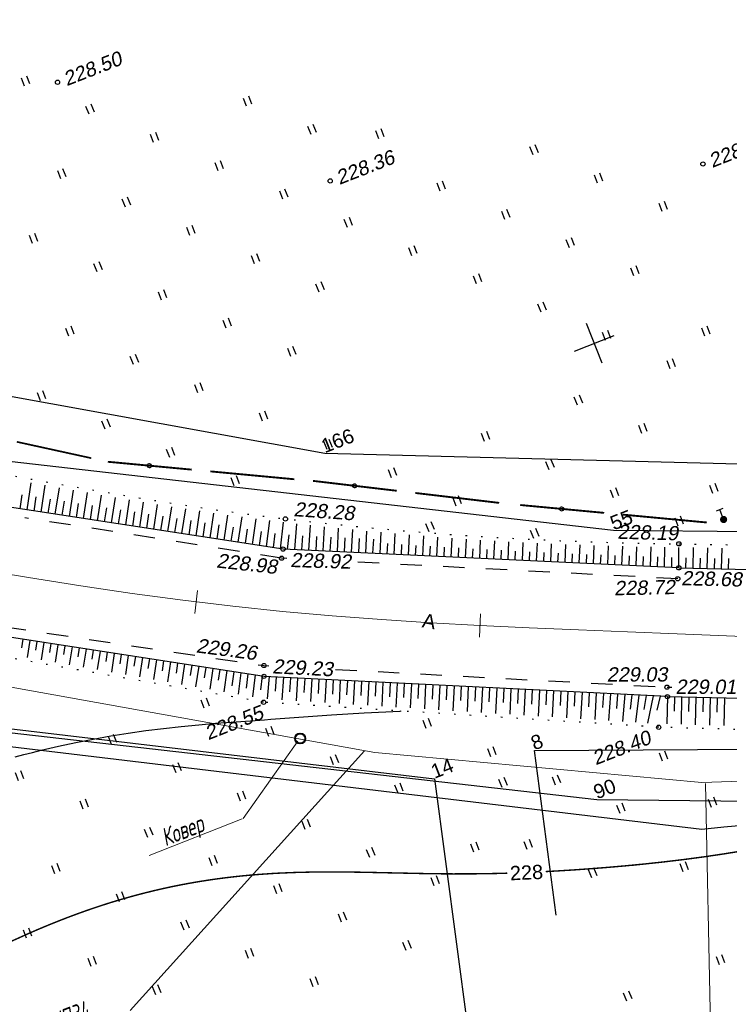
# Model space of a CAD drawing. Header units: millimetres. Extents: x -10 to 1169, y 1 to 1686.
# Tile 166 of 224: x 520 to 570, y 1087 to 1156. Entities that reach past the tile are written whole.
import ezdxf
from ezdxf.enums import TextEntityAlignment as Align
from ezdxf.lldxf.tags import DXFTag

# ---------------------------------------------------------------- set-up
doc = ezdxf.new("R2010")
doc.units = ezdxf.units.MM
for name, pattern in [('ADOT1', [1, 0, -1]), ('AHIDDEN2', [3, 1.5, -1.5]), ('CONTI', [0]), ('PHANTOM2', [1.25, 0.625, -0.125, 0.125, -0.125, 0.125, -0.125])]:
    doc.linetypes.add(name, pattern=pattern)
for name, color, linetype in [('CONTURS', 7, 'Continuous'), ('COORDS', 7, 'Continuous'), ('GPR_PICK', 7, 'Continuous'), ('IDIGIT', 32, 'Continuous'), ('IZOLINES', 32, 'Continuous'), ('PDIGIT', 170, 'Continuous'), ('PICKETS', 7, 'Continuous'), ('ОБЪЕКТЫ_АВТОДОРОГ', 7, 'Continuous'), ('УЧАСТКИ', 7, 'Continuous')]:
    doc.layers.add(name, color=color, linetype=linetype)
doc.layers.add('СВЯЗЬ', color=170, linetype='Связь', lineweight=30)
doc.styles.add('GPR', font='isocpeui.ttf', dxfattribs={"width": 0.8})
doc.styles.get("Standard").update_dxf_attribs({"font": 'arial.ttf'})
tags = doc.linetypes.add('газ', pattern='A,42.7,-5.08,["Г",Standard,S=2.54,R=0,X=-2.54,Y=-1.27],-3.81', length=51.59).pattern_tags.tags
tags[6] = DXFTag(74, 10)
doc.linetypes.add('Связь', pattern='A,12.5,[130,ltypeshp.shx,S=1,R=-30,X=0,Y=0.9],1,[130,ltypeshp.shx,S=1,R=-30,X=0,Y=0.9],1,[130,ltypeshp.shx,S=1,R=-30,X=0,Y=0.9],4.5', length=19)

# ---------------------------------------------------------------- blocks, each defined once
blk = doc.blocks.new('401')
at = {"layer": 'CONTURS'}
for p, q in [((0, 0), (0, 1.2)), ((0.8, 0), (0.8, 1.2))]:
    blk.add_line(p, q, dxfattribs=at)
blk = doc.blocks.new('133')
at = {"layer": 'CONTURS', "color": 7, "linetype": 'Continuous', "const_width": 0.2}
for points in [[(-11, 0), (-2, 0)], [(0, 0), (9, 0)]]:
    blk.add_lwpolyline(points, dxfattribs=at)
at = {"layer": 'CONTURS', "color": 7, "linetype": 'Continuous', "const_width": 0.5}
blk.add_lwpolyline([(-6.79, 0, 1), (-6.29, 0, 1)], format="xyb", close=True, dxfattribs=at)
blk = doc.blocks.new('119_2')
at = {"layer": 'CONTURS'}
for p, q in [((-0.5, 1.5), (0.5, 1.5)), ((0, 0), (0, 1.5))]:
    blk.add_line(p, q, dxfattribs=at)
at = {"layer": 'CONTURS', "const_width": 0.5}
blk.add_lwpolyline([(-0.25, 0, 1), (0.25, 0, 1)], format="xyb", close=True, dxfattribs=at)
blk = doc.blocks.new('пкк')
at = {"layer": 'ОБЪЕКТЫ_АВТОДОРОГ', "lineweight": 15, "ltscale": 200}
blk.add_line((-0.011, -0.822), (-0.008, 0.805), dxfattribs=at)

msp = doc.modelspace()

# ---------------------------------------------------------------- linework, layer by layer
at = {"linetype": 'Continuous', "lineweight": 40}
msp.add_circle((540.07116, 1105.249), 0.36213, dxfattribs=at)
at = {"layer": 'CONTURS', "lineweight": -2}
for p, q in [((520.89908, 1121.29761), (521.19223, 1123.20773)), ((521.88759, 1121.14649), (522.17645, 1123.03227)), ((522.87611, 1120.99538), (523.16102, 1122.85726)), ((520.40482, 1121.37316), (520.5568, 1122.36155)), ((521.39333, 1121.22205), (521.54489, 1122.2105)), ((522.38185, 1121.07094), (522.53319, 1122.05942)), ((523.86463, 1120.84426), (524.14602, 1122.6841)), ((524.85314, 1120.69315), (525.13109, 1122.51092)), ((525.84166, 1120.54203), (526.11676, 1122.3414)), ((526.83017, 1120.39092), (527.1025, 1122.17231)), ((523.37037, 1120.91982), (523.52159, 1121.90832)), ((524.35888, 1120.76871), (524.51005, 1121.75721)), ((525.3474, 1120.61759), (525.49854, 1121.6061)), ((526.33592, 1120.46648), (526.48704, 1121.45499)), ((527.81869, 1120.2398), (528.08875, 1122.00656)), ((528.80721, 1120.08869), (529.07538, 1121.84329)), ((529.79572, 1119.93757), (530.06226, 1121.68193)), ((530.78424, 1119.78646), (531.04995, 1121.52623)), ((531.77275, 1119.63534), (532.03752, 1121.37054)), ((527.32443, 1120.31536), (527.47554, 1121.30388)), ((528.31295, 1120.16425), (528.46404, 1121.15277)), ((529.30146, 1120.01313), (529.45253, 1121.00166)), ((530.28998, 1119.86202), (530.44099, 1120.85055)), ((531.2785, 1119.7109), (531.4294, 1120.69945)), ((532.76127, 1119.48423), (533.02616, 1121.22352)), ((533.74979, 1119.33311), (534.01441, 1121.07722)), ((534.7383, 1119.182), (535.0027, 1120.93775)), ((535.72682, 1119.03088), (535.98966, 1120.80285)), ((536.71534, 1118.87977), (536.97321, 1120.67199)), ((532.26701, 1119.55979), (532.41771, 1120.54837)), ((533.25553, 1119.40867), (533.40581, 1120.39731)), ((534.24405, 1119.25756), (534.3935, 1120.24633)), ((535.23256, 1119.10644), (535.38038, 1120.09546)), ((537.70385, 1118.72866), (537.95013, 1120.55125)), ((538.69237, 1118.57754), (538.91113, 1120.43249)), ((539.69015, 1118.51103), (539.8416, 1120.32802)), ((540.68903, 1118.46365), (540.80489, 1120.22116)), ((541.68791, 1118.41627), (541.7845, 1120.11259)), ((542.68678, 1118.36889), (542.77282, 1120.01336)), ((536.22108, 1118.95533), (536.36564, 1119.94482)), ((537.20959, 1118.80421), (537.34772, 1119.79463)), ((538.19811, 1118.6531), (538.32356, 1119.6452)), ((539.19126, 1118.54429), (539.29157, 1119.53924)), ((540.18959, 1118.48734), (540.26417, 1119.48456)), ((541.18847, 1118.43996), (541.24986, 1119.43807)), ((542.18735, 1118.39258), (542.24193, 1119.39109)), ((543.18622, 1118.3452), (543.23731, 1119.34389)), ((543.68566, 1118.32151), (543.76518, 1119.9137)), ((544.1851, 1118.29782), (544.23438, 1119.2966)), ((544.68454, 1118.27413), (544.75968, 1119.81632)), ((545.68342, 1118.22675), (545.75556, 1119.72685)), ((546.68229, 1118.17937), (546.75194, 1119.63734)), ((547.68117, 1118.13199), (547.74881, 1119.55276)), ((548.68005, 1118.08461), (548.74606, 1119.47373)), ((549.67892, 1118.03723), (549.74337, 1119.3947)), ((550.6778, 1117.98985), (550.74107, 1119.32306)), ((551.67668, 1117.94247), (551.73893, 1119.25453)), ((545.18398, 1118.25044), (545.23233, 1119.24927)), ((546.18285, 1118.20306), (546.2183, 1118.94258)), ((547.18173, 1118.15568), (547.21605, 1118.87536)), ((548.18061, 1118.1083), (548.21402, 1118.81077)), ((549.17948, 1118.06092), (549.2121, 1118.74756)), ((550.17836, 1118.01354), (550.21029, 1118.68621)), ((551.17724, 1117.96616), (551.20862, 1118.62748)), ((552.17612, 1117.91878), (552.20699, 1118.56952)), ((552.67555, 1117.89509), (552.73679, 1119.18599)), ((553.67443, 1117.84771), (553.73512, 1119.12729)), ((554.67331, 1117.80033), (554.73348, 1119.06925)), ((555.67218, 1117.75295), (555.73191, 1119.01297)), ((556.67106, 1117.70557), (556.73074, 1118.9654)), ((557.66994, 1117.65818), (557.72953, 1118.91783)), ((558.66882, 1117.6108), (558.72844, 1118.87443)), ((559.66769, 1117.56342), (559.72749, 1118.83733)), ((560.66657, 1117.51604), (560.72622, 1118.80024)), ((561.66545, 1117.46866), (561.72462, 1118.76967)), ((562.66432, 1117.42128), (562.72193, 1118.74307)), ((563.6632, 1117.3739), (563.71668, 1118.71653)), ((564.66208, 1117.32652), (564.70663, 1118.69874)), ((565.66095, 1117.27914), (565.68627, 1118.68282)), ((566.65983, 1117.23176), (566.66577, 1118.66695)), ((567.65955, 1117.20787), (567.69399, 1118.64928)), ((568.65926, 1117.18398), (568.69386, 1118.63212)), ((569.65897, 1117.16008), (569.69373, 1118.61496)), ((553.17499, 1117.8714), (553.20547, 1118.51402)), ((554.17387, 1117.82402), (554.20408, 1118.46114)), ((555.17275, 1117.77664), (555.20272, 1118.40887)), ((556.17162, 1117.72926), (556.20148, 1118.35922)), ((557.1705, 1117.68187), (557.20032, 1118.31175)), ((558.16938, 1117.63449), (558.19918, 1118.26531)), ((559.16825, 1117.58711), (559.19811, 1118.2215)), ((560.16713, 1117.53973), (560.19699, 1118.17926)), ((561.16601, 1117.49235), (561.19571, 1118.13866)), ((562.16488, 1117.44497), (562.19408, 1118.10067)), ((563.16376, 1117.39759), (563.19153, 1118.0637)), ((564.16264, 1117.35021), (564.18714, 1118.02893)), ((565.16152, 1117.30283), (565.17898, 1117.99681)), ((566.16039, 1117.25545), (566.16821, 1117.96517)), ((567.15969, 1117.21982), (567.17687, 1117.93884)), ((568.1594, 1117.19592), (568.17666, 1117.91831)), ((569.15912, 1117.17203), (569.17646, 1117.89778)), ((570.15883, 1117.14814), (570.17625, 1117.87726)), ((520.59195, 1112.21599), (520.50047, 1111.62137)), ((521.08615, 1112.14005), (520.90174, 1110.9409)), ((521.58035, 1112.06412), (521.48741, 1111.45959)), ((522.07455, 1111.98819), (521.88718, 1110.76921)), ((522.56875, 1111.91225), (522.47432, 1111.29781)), ((523.06295, 1111.83632), (522.87258, 1110.59753)), ((523.55715, 1111.76038), (523.46121, 1111.13604)), ((524.05135, 1111.68445), (523.85796, 1110.42585)), ((524.54555, 1111.60852), (524.4481, 1110.97427)), ((525.03976, 1111.53258), (524.84333, 1110.25418)), ((525.53396, 1111.45665), (525.43499, 1110.81249)), ((526.02816, 1111.38071), (525.82871, 1110.0825)), ((526.52236, 1111.30478), (526.42188, 1110.65072)), ((527.01656, 1111.22885), (526.81409, 1109.91082)), ((527.51076, 1111.15291), (527.40878, 1110.48895)), ((528.00496, 1111.07698), (527.7995, 1109.73913)), ((528.49916, 1111.00105), (528.39569, 1110.32717)), ((528.99336, 1110.92511), (528.78496, 1109.56744)), ((529.48756, 1110.84918), (529.38265, 1110.16538)), ((529.98176, 1110.77324), (529.77052, 1109.39573)), ((530.47596, 1110.69731), (530.36968, 1110.00358)), ((530.97016, 1110.62138), (530.75629, 1109.22398)), ((531.46436, 1110.54544), (531.35687, 1109.84176)), ((531.95856, 1110.46951), (531.74247, 1109.05216)), ((532.45276, 1110.39357), (532.34436, 1109.67988)), ((532.94696, 1110.31764), (532.72947, 1108.8802)), ((533.44116, 1110.24171), (533.33248, 1109.51789)), ((533.93536, 1110.16577), (533.71812, 1108.70793)), ((534.42956, 1110.08984), (534.32183, 1109.35567)), ((534.92376, 1110.01391), (534.71007, 1108.53508)), ((535.41796, 1109.93797), (535.27931, 1108.94763)), ((535.91216, 1109.86204), (535.70865, 1108.36103)), ((536.40636, 1109.7861), (536.28066, 1108.79404)), ((536.90057, 1109.71017), (536.72058, 1108.18452)), ((537.39723, 1109.65252), (537.29717, 1108.65754)), ((537.8939, 1109.59487), (537.76294, 1108.02872)), ((538.39326, 1109.56973), (538.31829, 1108.57255)), ((538.89263, 1109.5446), (538.78698, 1107.96388)), ((539.392, 1109.51946), (539.32946, 1108.52142)), ((539.89137, 1109.49433), (539.79805, 1107.8998)), ((540.39073, 1109.4692), (540.33437, 1108.47079)), ((540.8901, 1109.44406), (540.80264, 1107.83613)), ((541.38947, 1109.41893), (541.33618, 1108.42035)), ((541.88884, 1109.3938), (541.80397, 1107.77266)), ((542.38821, 1109.36866), (542.33644, 1108.37)), ((542.88757, 1109.34353), (542.80368, 1107.7093)), ((543.38694, 1109.3184), (543.33593, 1108.3197)), ((543.88631, 1109.29326), (543.80258, 1107.646)), ((544.38568, 1109.26813), (544.33504, 1108.26941)), ((544.88505, 1109.24299), (544.80107, 1107.58272)), ((545.38441, 1109.21786), (545.33396, 1108.21913)), ((545.88378, 1109.19273), (545.79936, 1107.51945)), ((546.38315, 1109.16759), (546.33279, 1108.16886)), ((546.88252, 1109.14246), (546.79754, 1107.4562)), ((547.38189, 1109.11733), (547.33157, 1108.11859)), ((547.88125, 1109.09219), (547.79567, 1107.39294)), ((548.38062, 1109.06706), (548.33033, 1108.06832)), ((548.87999, 1109.04193), (548.79378, 1107.32969)), ((549.37936, 1109.01679), (549.32907, 1108.01806)), ((549.87872, 1108.99166), (549.79187, 1107.26643)), ((550.37809, 1108.96652), (550.32781, 1107.96779)), ((550.87746, 1108.94139), (550.78995, 1107.20318)), ((551.37683, 1108.91626), (551.32654, 1107.91752)), ((551.8762, 1108.89112), (551.78802, 1107.13993)), ((552.37556, 1108.86599), (552.32527, 1107.86726)), ((552.87493, 1108.84086), (552.78607, 1107.07668)), ((553.3743, 1108.81572), (553.32397, 1107.81699)), ((553.87367, 1108.79059), (553.78408, 1107.01343)), ((554.37304, 1108.76546), (554.32265, 1107.76673)), ((554.8724, 1108.74032), (554.78202, 1106.95019)), ((555.37177, 1108.71519), (555.32126, 1107.71646)), ((555.87114, 1108.69005), (555.77981, 1106.88695)), ((556.37051, 1108.66492), (556.31976, 1107.66621)), ((556.86988, 1108.63979), (556.77732, 1106.82374)), ((557.36924, 1108.61465), (557.31803, 1107.61597)), ((557.86861, 1108.58952), (557.77424, 1106.76056)), ((558.36798, 1108.56439), (558.31583, 1107.56575)), ((558.86735, 1108.53925), (558.77002, 1106.69746)), ((559.36672, 1108.51412), (559.3127, 1107.51558)), ((559.86608, 1108.48899), (559.76348, 1106.63451)), ((560.36545, 1108.46385), (560.30774, 1107.46552)), ((560.86482, 1108.43872), (560.7523, 1106.57185)), ((561.36419, 1108.41359), (561.29913, 1107.4157)), ((561.86355, 1108.38845), (561.73186, 1106.50976)), ((562.36292, 1108.36332), (562.28326, 1107.3665)), ((562.86229, 1108.33818), (562.69286, 1106.44878)), ((563.36166, 1108.31305), (563.25305, 1107.31897)), ((563.86103, 1108.28792), (563.61666, 1106.3898)), ((564.36039, 1108.26278), (564.1948, 1107.27659)), ((564.85976, 1108.23765), (564.46576, 1106.33403)), ((565.35913, 1108.21252), (565.12018, 1107.24148)), ((565.8585, 1108.18738), (565.81552, 1106.27193)), ((566.35837, 1108.17617), (566.33594, 1107.17642)), ((566.85825, 1108.16495), (566.81519, 1106.2458)), ((567.35812, 1108.15373), (567.33569, 1107.15399)), ((567.85799, 1108.14252), (567.81483, 1106.21855)), ((568.35787, 1108.1313), (568.33544, 1107.13155)), ((568.85774, 1108.12008), (568.81445, 1106.19021)), ((569.35762, 1108.10887), (569.33519, 1107.10912)), ((569.85749, 1108.09765), (569.81406, 1106.16102))]:
    msp.add_line(p, q, dxfattribs=at)
at = {"layer": 'CONTURS', "color": 1, "linetype": 'газ', "lineweight": 15}
for p, q in [((455.8683, 1120.29855), (545.30849, 1104.26231)), ((545.30849, 1104.26231), (568.28025, 1102.15271)), ((568.28025, 1102.15271), (591.15361, 1103.03958))]:
    msp.add_line(p, q, dxfattribs=at)
at = {"layer": 'CONTURS', "color": 0, "linetype": 'CONTI', "lineweight": 15}
for p, q in [((536.05967, 1099.62714), (539.906, 1105.06489)), ((544.59213, 1104.39414), (528.12258, 1086.15403)), ((568.54063, 1102.08414), (569.21828, 1068.87998)), ((536.00788, 1099.5999), (529.46065, 1097.04073))]:
    msp.add_line(p, q, dxfattribs=at)
at = {"layer": 'CONTURS', "linetype": 'ADOT1', "flags": 128}
for points in [[(468.40598, 1134.44728), (470.86878, 1133.84075), (473.33349, 1133.24326), (475.8001, 1132.65482), (478.26862, 1132.07544), (480.73905, 1131.50511), (483.21138, 1130.94382), (485.68562, 1130.39159), (488.16176, 1129.84841), (490.63981, 1129.31428), (493.11976, 1128.7892), (495.41347, 1128.31234), (497.70909, 1127.84376), (500.0065, 1127.38321), (502.30557, 1126.93048), (504.60619, 1126.48532), (506.90824, 1126.0475), (509.2116, 1125.61679), (511.51614, 1125.19295), (513.82176, 1124.77577), (516.12833, 1124.36499), (518.41317, 1123.95862), (520.69847, 1123.54963), (522.98455, 1123.14206), (525.27173, 1122.73996), (527.56032, 1122.34739), (529.85066, 1121.96838), (532.14306, 1121.60698), (534.43785, 1121.26725), (536.73534, 1120.95323), (539.03586, 1120.66898), (541.78437, 1120.36363), (544.53611, 1120.0872), (547.2911, 1119.83969), (550.04933, 1119.62111), (552.81081, 1119.43144), (555.57552, 1119.2707), (558.34348, 1119.13888), (561.11468, 1119.03598), (563.88912, 1118.962), (566.66681, 1118.91694)], [(566.66681, 1118.91694), (581.79426, 1118.65729), (592.01052, 1118.53635), (604.82274, 1120.73643), (617.84618, 1122.77267), (631.59949, 1127.45809), (645.04257, 1132.10615)], [(648.44568, 1116.82117), (647.08656, 1116.47652), (645.72765, 1116.1311), (644.36894, 1115.7849), (643.01042, 1115.43794), (641.65211, 1115.0902), (640.29399, 1114.7417), (638.93608, 1114.39242), (637.57837, 1114.04238), (636.22085, 1113.69157), (634.86354, 1113.33998), (633.33767, 1112.93556), (631.81467, 1112.51808), (630.29341, 1112.09272), (628.77278, 1111.66467), (627.25165, 1111.23908), (625.72892, 1110.82115), (624.20346, 1110.41605), (622.67416, 1110.02896), (621.1399, 1109.66504), (619.59957, 1109.32949), (618.39077, 1109.08879), (617.17843, 1108.8646), (615.96317, 1108.6541), (614.74558, 1108.45448), (613.52628, 1108.26295), (612.30587, 1108.07668), (611.08496, 1107.89286), (609.86416, 1107.7087), (608.64407, 1107.52137), (607.42531, 1107.32807), (605.94579, 1107.07484), (604.46729, 1106.80075), (602.98931, 1106.5151), (601.51135, 1106.22722), (600.03293, 1105.9464), (598.55354, 1105.68196), (597.07269, 1105.44322), (595.58989, 1105.23949), (594.10464, 1105.08007), (592.61645, 1104.97427), (591.26713, 1104.93125), (589.91536, 1104.9339), (588.56158, 1104.97385), (587.20619, 1105.0427), (585.84962, 1105.13208), (584.49228, 1105.23361), (583.13459, 1105.33889), (581.77697, 1105.43956), (580.41983, 1105.52722), (579.0636, 1105.5935), (577.68211, 1105.64634), (576.30055, 1105.69729), (574.91892, 1105.74634), (573.53722, 1105.7935), (572.15544, 1105.83876), (570.77358, 1105.88212), (569.39166, 1105.92359), (568.00965, 1105.96315), (566.62758, 1106.00083), (565.24543, 1106.0366)]]:
    msp.add_lwpolyline(points, dxfattribs=at)
at = {"layer": 'CONTURS', "linetype": 'Continuous'}
for points in [[(566.65983, 1117.23176), (538.8743, 1118.54973), (515.67292, 1122.09653), (492.20433, 1126.9862), (467.60049, 1132.1268)], [(566.65983, 1117.23176), (592.37199, 1116.61725), (618.43922, 1120.47811), (645.60197, 1128.84287)], [(565.8585, 1108.18738), (537.53268, 1109.61305), (513.28202, 1113.33916), (489.74754, 1118.304), (464.81794, 1123.48691)], [(565.8585, 1108.18738), (592.58377, 1107.58771), (619.51779, 1111.43951), (647.47358, 1119.55809)]]:
    msp.add_lwpolyline(points, dxfattribs=at)
at = {"layer": 'CONTURS', "linetype": 'AHIDDEN2'}
for points in [[(469.74178, 1123.03067), (489.85456, 1118.75812), (513.38919, 1113.97694), (537.52122, 1110.37303), (537.87094, 1110.35424)], [(539.13195, 1117.89022), (538.76822, 1117.90915), (520.73168, 1120.74618)], [(566.58412, 1116.46133), (543.84936, 1117.64468)], [(542.54056, 1110.10348), (565.83032, 1108.85279)]]:
    msp.add_lwpolyline(points, dxfattribs=at)
at = {"layer": 'CONTURS', "linetype": 'ADOT1'}
msp.add_lwpolyline([(565.24543, 1106.0366), (537.50367, 1107.7947), (512.48493, 1112.15361), (489.727, 1116.71122), (464.56289, 1122.13423)], dxfattribs=at)
at = {"layer": 'CONTURS', "linetype": 'AHIDDEN2', "flags": 128}
msp.add_lwpolyline([(565.83032, 1108.85279), (566.17832, 1108.84234)], dxfattribs=at)
at = {"layer": 'COORDS', "lineweight": -2}
for p, q in [((561.27012, 1131.60279), (560.17796, 1134.39692)), ((559.32697, 1132.45377), (562.12111, 1133.54594))]:
    msp.add_line(p, q, dxfattribs=at)
at = {"layer": 'IZOLINES'}
msp.add_lwpolyline([(520.0644, 1103.95323), (520.66701, 1104.11706), (521.27122, 1104.27479), (521.87695, 1104.42646), (522.48413, 1104.57213), (523.09268, 1104.71186), (524.31351, 1104.97378), (525.53885, 1105.21285), (526.76816, 1105.42977), (528.00091, 1105.62535), (529.2366, 1105.8005), (530.47476, 1105.95631), (531.71497, 1106.09412), (532.95681, 1106.21557), (534.12897, 1106.31702), (535.26753, 1106.40562), (535.25885, 1106.40488), (537.56785, 1106.56954), (537.56768, 1106.5702), (538.00681, 1106.60119), (538.00695, 1106.60119), (538.00722, 1106.60121), (538.00653, 1106.6022), (542.27329, 1106.90278), (544.5747, 1107.04271), (547.0988, 1107.17821), (547.17247, 1107.18195), (547.17251, 1107.18195)], dxfattribs=at)
at = {"layer": 'IZOLINES', "const_width": 0.1}
for points in [[(557.31898, 1095.906), (558.0279, 1095.94421), (559.18034, 1096.01548), (559.18364, 1096.0157), (559.18355, 1096.01555), (560.39997, 1096.1009), (561.61564, 1096.19606), (562.83043, 1096.30136), (564.05969, 1096.41891), (564.06096, 1096.41903), (564.0635, 1096.41929), (564.06091, 1096.41864), (565.52225, 1096.57442), (566.98147, 1096.74819), (568.43807, 1096.9419), (569.89156, 1097.15681), (571.34147, 1097.3939)], [(519.83106, 1091.02942), (520.97021, 1091.543), (521.54328, 1091.79184), (522.11877, 1092.03498), (522.69672, 1092.27214), (523.27716, 1092.50305), (523.86012, 1092.72745), (524.4456, 1092.9451), (525.03358, 1093.15579), (525.62405, 1093.3593), (526.21697, 1093.55543), (526.8123, 1093.74402), (527.40997, 1093.92488), (528.00992, 1094.09789), (528.61208, 1094.2629), (529.21636, 1094.41981), (529.82266, 1094.56852), (530.43088, 1094.70896), (531.04092, 1094.84107), (531.65267, 1094.96482), (532.26601, 1095.08019), (532.88082, 1095.18721), (533.49698, 1095.28589), (534.11437, 1095.37632), (534.73285, 1095.45857), (535.35231, 1095.53275), (535.97264, 1095.59903), (536.5937, 1095.65756), (537.2154, 1095.70855), (538.13227, 1095.77047), (538.13219, 1095.77105), (538.67403, 1095.79995), (539.75824, 1095.84414), (540.84292, 1095.87028), (541.68166, 1095.87954), (542.52597, 1095.88053), (542.52766, 1095.88053), (542.52763, 1095.88059), (543.56141, 1095.87226), (544.59507, 1095.85604), (546.66214, 1095.81084), (548.72922, 1095.76701), (549.76287, 1095.75183), (550.79657, 1095.74377), (551.83028, 1095.74419), (552.86391, 1095.75397), (553.89736, 1095.77347), (554.607, 1095.79353)]]:
    msp.add_lwpolyline(points, dxfattribs=at)
at = {"layer": 'PICKETS', "color": 7, "lineweight": -2}
for centre in [(523.03256, 1151.3267), (568.35127, 1145.58631), (542.17939, 1144.39665), (539.03586, 1120.66898), (569.83251, 1120.57201), (538.8743, 1118.54973), (566.66681, 1118.91694), (538.76822, 1117.90915), (566.65983, 1117.23176), (566.58412, 1116.46133), (537.52122, 1110.37303), (537.53268, 1109.61305), (565.83032, 1108.85279), (565.8585, 1108.18738), (537.50367, 1107.7947), (565.24543, 1106.0366)]:
    msp.add_circle(centre, 0.15, dxfattribs=at)
at = {"layer": 'ОБЪЕКТЫ_АВТОДОРОГ', "color": 0, "linetype": 'PHANTOM2', "lineweight": 15, "ltscale": 200}
msp.add_lwpolyline([(517.21899, 1117.1843), (520.9843, 1116.55092), (524.66573, 1115.96894), (528.27761, 1115.43935), (531.83429, 1114.96312), (535.35008, 1114.54123), (538.83934, 1114.17466), (542.31448, 1113.86293), (545.78019, 1113.59966), (549.23927, 1113.37703), (552.69449, 1113.18718), (556.14863, 1113.0223), (559.60447, 1112.87454), (563.0648, 1112.73606), (566.53239, 1112.59903), (570.00843, 1112.45882), (573.48774, 1112.32371)], dxfattribs=at)
at = {"layer": 'СВЯЗЬ', "linetype": 'Связь', "lineweight": 30}
msp.add_lwpolyline([(616.9123, 1103.12252), (569.8256, 1099.02841), (568.28017, 1098.86239), (514.39182, 1105.28502), (454.08462, 1117.49511), (407.21441, 1131.60149), (298.78218, 1173.78217), (264.50484, 1188.19206), (215.39982, 1213.15052), (138.06869, 1251.95366), (98.97523, 1260.9492), (66.43231, 1260.92822), (10.51992, 1246.50892)], dxfattribs=at)
at = {"layer": 'УЧАСТКИ', "color": 6, "linetype": 'Continuous', "lineweight": -2}
for p, q in [((541.79955, 1125.26983), (459.62893, 1140.13527)), ((562.08366, 1119.85263), (496.4083, 1127.34747)), ((603.49177, 1123.68014), (541.79955, 1125.26983)), ((589.76212, 1119.58045), (562.08366, 1119.85263)), ((492.95582, 1108.71174), (560.90778, 1100.96868)), ((511.87354, 1106.87264), (549.49856, 1102.41429)), ((556.5152, 1104.40537), (619.5771, 1104.83273)), ((558.04696, 1092.84463), (556.5152, 1104.40537)), ((549.49856, 1102.41429), (554.65839, 1063.60625)), ((560.90778, 1100.96868), (590.76047, 1100.6552))]:
    msp.add_line(p, q, dxfattribs=at)

# ---------------------------------------------------------------- block references
at = {"layer": 'CONTURS', "lineweight": -2}
for name, p, xscale, yscale, zscale, rotation in [('401', (520.71451, 1151.06018), 0.4999999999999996, 0.4999999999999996, 0.4999999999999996, 21.3494687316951), ('401', (525.24853, 1149.07456), 0.4999999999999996, 0.4999999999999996, 0.4999999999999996, 21.3494687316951), ('401', (536.30218, 1149.63732), 0.4999999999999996, 0.4999999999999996, 0.4999999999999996, 21.3494687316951), ('401', (540.8362, 1147.65169), 0.4999999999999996, 0.4999999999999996, 0.4999999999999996, 21.3494687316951), ('401', (529.78254, 1147.08893), 0.4999999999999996, 0.4999999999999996, 0.4999999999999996, 21.3494687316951), ('401', (545.60471, 1147.35173), 0.4999999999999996, 0.4999999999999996, 0.4999999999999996, 21.3494687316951), ('401', (556.42387, 1146.22883), 0.4999999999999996, 0.4999999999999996, 0.4999999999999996, 21.3494687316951), ('401', (534.31656, 1145.1033), 0.4999999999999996, 0.4999999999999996, 0.4999999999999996, 21.3494687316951), ('401', (523.2629, 1144.54054), 0.4999999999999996, 0.4999999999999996, 0.4999999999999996, 21.3494687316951), ('401', (560.95788, 1144.2432), 0.4999999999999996, 0.4999999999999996, 0.4999999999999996, 21.3494687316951), ('401', (549.90423, 1143.68044), 0.4999999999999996, 0.4999999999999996, 0.4999999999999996, 21.3494687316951), ('401', (538.85057, 1143.11768), 0.4999999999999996, 0.4999999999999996, 0.4999999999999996, 21.3494687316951), ('401', (527.79692, 1142.55492), 0.4999999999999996, 0.4999999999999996, 0.4999999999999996, 21.3494687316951), ('401', (565.4919, 1142.25758), 0.4999999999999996, 0.4999999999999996, 0.4999999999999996, 21.3494687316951), ('401', (554.43824, 1141.69481), 0.4999999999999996, 0.4999999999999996, 0.4999999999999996, 21.3494687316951), ('401', (543.38459, 1141.13205), 0.4999999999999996, 0.4999999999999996, 0.4999999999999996, 21.3494687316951), ('401', (521.27728, 1140.00653), 0.4999999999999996, 0.4999999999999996, 0.4999999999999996, 21.3494687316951), ('401', (532.33093, 1140.56929), 0.4999999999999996, 0.4999999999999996, 0.4999999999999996, 21.3494687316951), ('401', (558.97226, 1139.70919), 0.4999999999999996, 0.4999999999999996, 0.4999999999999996, 21.3494687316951), ('401', (547.9186, 1139.14643), 0.4999999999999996, 0.4999999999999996, 0.4999999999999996, 21.3494687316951), ('401', (525.81129, 1138.0209), 0.4999999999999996, 0.4999999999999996, 0.4999999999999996, 21.3494687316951), ('401', (536.86495, 1138.58366), 0.4999999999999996, 0.4999999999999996, 0.4999999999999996, 21.3494687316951), ('401', (563.50627, 1137.72356), 0.4999999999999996, 0.4999999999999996, 0.4999999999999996, 21.3494687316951), ('401', (541.39896, 1136.59804), 0.4999999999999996, 0.4999999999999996, 0.4999999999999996, 21.3494687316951), ('401', (552.45262, 1137.1608), 0.4999999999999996, 0.4999999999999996, 0.4999999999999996, 21.3494687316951), ('401', (530.34531, 1136.03527), 0.4999999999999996, 0.4999999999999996, 0.4999999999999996, 21.3494687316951), ('401', (556.98663, 1135.17517), 0.4999999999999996, 0.4999999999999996, 0.4999999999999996, 21.3494687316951), ('401', (534.87932, 1134.04965), 0.4999999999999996, 0.4999999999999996, 0.4999999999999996, 21.3494687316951), ('401', (523.82567, 1133.48689), 0.4999999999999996, 0.4999999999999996, 0.4999999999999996, 21.3494687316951), ('401', (561.52065, 1133.18955), 0.4999999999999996, 0.4999999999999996, 0.4999999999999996, 21.3494687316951), ('401', (568.4837, 1133.49655), 0.4999999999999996, 0.4999999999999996, 0.4999999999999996, 21.3494687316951), ('401', (539.41334, 1132.06402), 0.4999999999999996, 0.4999999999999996, 0.4999999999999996, 21.3494687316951), ('401', (528.35968, 1131.50126), 0.4999999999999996, 0.4999999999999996, 0.4999999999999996, 21.3494687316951), ('401', (566.05466, 1131.20392), 0.4999999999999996, 0.4999999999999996, 0.4999999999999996, 21.3494687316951), ('401', (521.84004, 1128.95287), 0.4999999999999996, 0.4999999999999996, 0.4999999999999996, 21.3494687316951), ('401', (532.89369, 1129.51563), 0.4999999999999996, 0.4999999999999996, 0.4999999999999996, 21.3494687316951), ('401', (559.53502, 1128.65553), 0.4999999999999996, 0.4999999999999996, 0.4999999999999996, 21.3494687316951), ('133', (520.17304, 1126.07927), 0.5948075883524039, 0.5, 0.5948075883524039, 347.6422041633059), ('401', (526.37405, 1126.96725), 0.4999999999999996, 0.4999999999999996, 0.4999999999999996, 21.3494687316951), ('401', (537.42771, 1127.53001), 0.4999999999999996, 0.4999999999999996, 0.4999999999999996, 21.3494687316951), ('401', (564.06904, 1126.66991), 0.4999999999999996, 0.4999999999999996, 0.4999999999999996, 21.3494687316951), ('401', (541.96172, 1125.54438), 0.4999999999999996, 0.4999999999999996, 0.4999999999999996, 21.3494687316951), ('401', (553.01538, 1126.10714), 0.4999999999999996, 0.4999999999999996, 0.4999999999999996, 21.3494687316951), ('401', (530.90807, 1124.98162), 0.4999999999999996, 0.4999999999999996, 0.4999999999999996, 21.3494687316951), ('133', (533.77098, 1124.00343), 0.6580222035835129, 0.5, 0.6580222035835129, 354.6446747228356), ('401', (557.54939, 1124.12152), 0.4999999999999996, 0.4999999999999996, 0.4999999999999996, 21.3494687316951), ('401', (546.49574, 1123.55876), 0.4999999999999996, 0.4999999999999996, 0.4999999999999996, 21.3494687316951), ('401', (535.44208, 1122.99599), 0.4999999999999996, 0.4999999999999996, 0.4999999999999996, 21.3494687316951), ('133', (548.16254, 1122.48749), 0.6580222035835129, 0.5, 0.6580222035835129, 353.2606876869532), ('401', (562.08341, 1122.13589), 0.4999999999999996, 0.4999999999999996, 0.4999999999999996, 21.3494687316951), ('401', (569.04647, 1122.4429), 0.4999999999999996, 0.4999999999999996, 0.4999999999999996, 21.3494687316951), ('401', (551.02975, 1121.57313), 0.4999999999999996, 0.4999999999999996, 0.4999999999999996, 21.3494687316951), ('133', (562.72794, 1120.96769), 0.6580222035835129, 0.5, 0.6580222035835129, 354.6446747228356), ('119_2', (569.80423, 1120.62563), 0.4999999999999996, 0.4999999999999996, 0.4999999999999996, 21.3494687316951), ('401', (566.61742, 1120.15027), 0.4999999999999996, 0.4999999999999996, 0.4999999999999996, 21.3494687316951), ('401', (549.12422, 1119.76792), 0.4999999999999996, 0.4999999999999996, 0.4999999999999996, 21.3494687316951), ('401', (556.4729, 1119.29549), 0.4999999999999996, 0.4999999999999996, 0.4999999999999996, 21.3494687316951), ('401', (533.34025, 1107.37377), 0.4999999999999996, 0.4999999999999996, 0.4999999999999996, 21.3494687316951), ('401', (548.92792, 1105.9509), 0.4999999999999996, 0.4999999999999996, 0.4999999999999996, 21.3494687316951), ('401', (526.82061, 1104.82538), 0.4999999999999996, 0.4999999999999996, 0.4999999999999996, 21.3494687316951), ('401', (537.87426, 1105.38814), 0.4999999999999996, 0.4999999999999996, 0.4999999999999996, 21.3494687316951), ('401', (542.40828, 1103.40252), 0.4999999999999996, 0.4999999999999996, 0.4999999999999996, 21.3494687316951), ('401', (553.46193, 1103.96528), 0.4999999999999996, 0.4999999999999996, 0.4999999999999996, 21.3494687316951), ('401', (565.52062, 1103.64931), 0.4999999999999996, 0.4999999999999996, 0.4999999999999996, 21.3494687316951), ('401', (531.35462, 1102.83975), 0.4999999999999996, 0.4999999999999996, 0.4999999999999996, 21.3494687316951), ('401', (520.30096, 1102.27699), 0.4999999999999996, 0.4999999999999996, 0.4999999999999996, 21.3494687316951), ('401', (557.99595, 1101.97965), 0.4999999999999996, 0.4999999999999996, 0.4999999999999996, 21.3494687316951), ('401', (546.94229, 1101.41689), 0.4999999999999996, 0.4999999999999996, 0.4999999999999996, 21.3494687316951), ('401', (554.25001, 1101.80711), 0.4999999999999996, 0.4999999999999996, 0.4999999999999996, 21.3494687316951), ('401', (535.88863, 1100.85413), 0.4999999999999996, 0.4999999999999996, 0.4999999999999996, 21.3494687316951), ('401', (524.83498, 1100.29136), 0.4999999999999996, 0.4999999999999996, 0.4999999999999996, 21.3494687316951), ('401', (562.52996, 1099.99403), 0.4999999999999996, 0.4999999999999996, 0.4999999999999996, 21.3494687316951), ('401', (568.96055, 1100.4161), 0.4999999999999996, 0.4999999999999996, 0.4999999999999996, 21.3494687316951), ('401', (540.42265, 1098.8685), 0.4999999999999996, 0.4999999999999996, 0.4999999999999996, 21.3494687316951), ('401', (529.36899, 1098.30574), 0.4999999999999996, 0.4999999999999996, 0.4999999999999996, 21.3494687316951), ('401', (552.26439, 1097.2731), 0.4999999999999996, 0.4999999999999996, 0.4999999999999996, 21.3494687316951), ('401', (556.01032, 1097.44564), 0.4999999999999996, 0.4999999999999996, 0.4999999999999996, 21.3494687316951), ('401', (544.95666, 1096.88287), 0.4999999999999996, 0.4999999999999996, 0.4999999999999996, 21.3494687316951), ('401', (522.84935, 1095.75735), 0.4999999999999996, 0.4999999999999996, 0.4999999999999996, 21.3494687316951), ('401', (533.90301, 1096.32011), 0.4999999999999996, 0.4999999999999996, 0.4999999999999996, 21.3494687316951), ('401', (566.97492, 1095.88209), 0.4999999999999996, 0.4999999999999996, 0.4999999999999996, 21.3494687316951), ('401', (560.54433, 1095.46001), 0.4999999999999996, 0.4999999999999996, 0.4999999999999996, 21.3494687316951), ('401', (549.49068, 1094.89725), 0.4999999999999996, 0.4999999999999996, 0.4999999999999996, 21.3494687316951), ('401', (527.38337, 1093.77172), 0.4999999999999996, 0.4999999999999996, 0.4999999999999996, 21.3494687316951), ('401', (538.43702, 1094.33449), 0.4999999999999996, 0.4999999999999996, 0.4999999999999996, 21.3494687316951), ('401', (542.97104, 1092.34886), 0.4999999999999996, 0.4999999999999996, 0.4999999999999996, 21.3494687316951), ('401', (531.91738, 1091.7861), 0.4999999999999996, 0.4999999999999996, 0.4999999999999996, 21.3494687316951), ('401', (520.86373, 1091.22334), 0.4999999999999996, 0.4999999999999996, 0.4999999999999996, 21.3494687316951), ('401', (547.50505, 1090.36323), 0.4999999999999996, 0.4999999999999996, 0.4999999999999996, 21.3494687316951), ('401', (536.4514, 1089.80047), 0.4999999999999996, 0.4999999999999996, 0.4999999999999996, 21.3494687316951), ('401', (525.39774, 1089.23771), 0.4999999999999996, 0.4999999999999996, 0.4999999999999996, 21.3494687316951), ('401', (569.52331, 1089.36245), 0.4999999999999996, 0.4999999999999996, 0.4999999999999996, 21.3494687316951), ('401', (540.98541, 1087.81485), 0.4999999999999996, 0.4999999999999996, 0.4999999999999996, 21.3494687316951), ('401', (529.93176, 1087.25208), 0.4999999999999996, 0.4999999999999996, 0.4999999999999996, 21.3494687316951), ('401', (563.00367, 1086.81406), 0.4999999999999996, 0.4999999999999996, 0.4999999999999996, 21.3494687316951)]:
    msp.add_blockref(name, p, dxfattribs=dict(at, xscale=xscale, yscale=yscale, zscale=zscale, rotation=rotation))
at = {"layer": 'ОБЪЕКТЫ_АВТОДОРОГ', "color": 0, "linetype": 'PHANTOM2', "lineweight": 15}
for p, rotation in [((532.78484, 1114.84905), 353.1573307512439), ((552.71091, 1113.1864), 357.2670324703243)]:
    msp.add_blockref('пкк', p, dxfattribs=dict(at, rotation=rotation))

# ---------------------------------------------------------------- texts
at = {"layer": 'GPR_PICK', "style": 'GPR', "width": 0.7}
for s, p in [('Ковер', (532.02596, 1098.22231)), ('УП34', (524.22722, 1085.21149))]:
    msp.add_text(s, height=1.25, rotation=21.3494687, dxfattribs=at).set_placement(p, align=Align.CENTER)
at = {"layer": 'IDIGIT', "lineweight": -2}
msp.add_text('228', height=1, rotation=2.627025, dxfattribs=at).set_placement((555.96341, 1095.84121), align=Align.MIDDLE)
at = {"layer": 'PDIGIT', "color": 7, "lineweight": -2, "oblique": 10}
for s, rotation, p in [('228.50', 21.3494687, (523.68027, 1151.04304)), ('228.37', 21.3494687, (568.99899, 1145.30265)), ('228.36', 21.3494687, (542.8271, 1144.11299)), ('228.28', 355.9734556, (539.58972, 1120.86277)), ('228.19', 358.4683304, (562.33079, 1119.27369)), ('228.98', 353.7971927, (534.156, 1117.25733)), ('228.92', 358.3282836, (539.36453, 1117.28857)), ('228.68', 358.6635245, (566.81776, 1116.01425)), ('228.72', 1.2322997, (562.12437, 1115.30003)), ('229.26', 352.5364723, (532.72845, 1111.29581)), ('229.23', 357.1143565, (538.09459, 1109.82453)), ('229.03', 0.0273213, (561.59603, 1109.24764)), ('229.01', 359.9378642, (566.42786, 1108.38526)), ('228.55', 21.3494687, (533.61222, 1105.12091)), ('228.40', 21.3494687, (560.8229, 1103.36172))]:
    msp.add_text(s, height=1, rotation=rotation, dxfattribs=at).set_placement(p)
at = {"layer": 'ОБЪЕКТЫ_АВТОДОРОГ', "lineweight": -2}
msp.add_text('А', height=1, rotation=350.3829265, dxfattribs=at).set_placement((548.58466, 1113.06704))
at = {"layer": 'УЧАСТКИ', "color": 6, "lineweight": -2}
for s, p in [('166', (541.79955, 1125.26983)), ('55', (562.08366, 1119.85263)), ('8', (556.5152, 1104.40537)), ('14', (549.49856, 1102.41429)), ('90', (560.90778, 1100.96868))]:
    msp.add_text(s, height=1, rotation=21.3494687, dxfattribs=at).set_placement(p)

doc.saveas('drawing.dxf')
